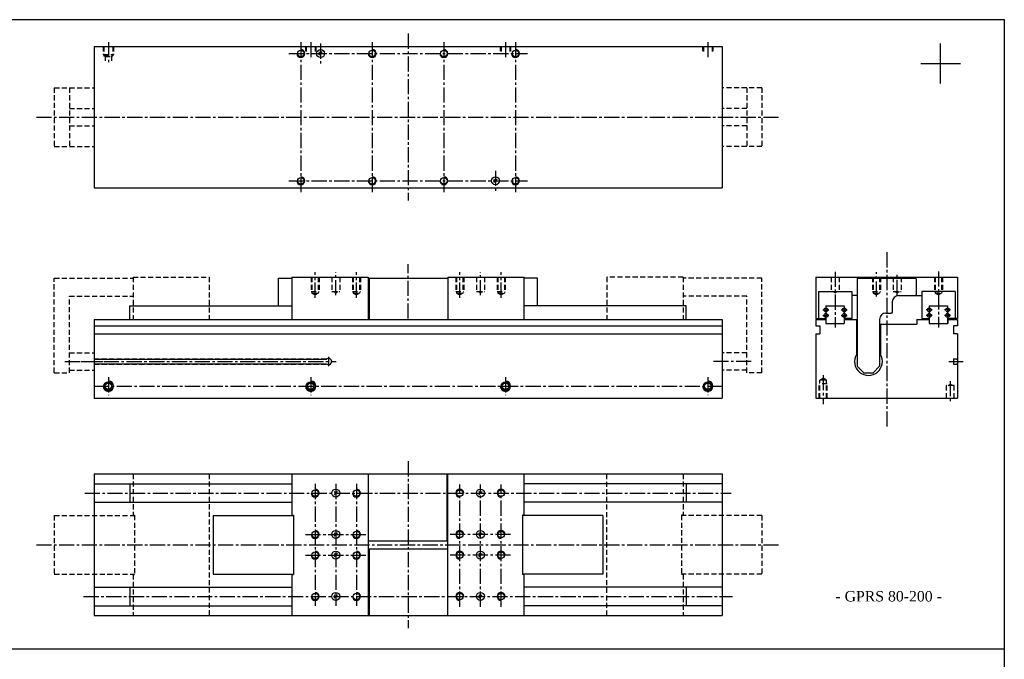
# Model space of a CAD drawing. Header units: millimetres. Extents: x 1112 to 5405, y 2427 to 4035.
# Tile 9 of 9: x 4167 to 5405, y 3231 to 4035. Entities that reach past the tile are written whole.
import ezdxf

# ---------------------------------------------------------------- set-up
doc = ezdxf.new("R2010")
doc.units = ezdxf.units.MM
doc.linetypes.add('CENTER2', pattern=[28.575, 19.05, -3.175, 3.175, -3.175])
doc.linetypes.add('DASHED2', pattern=[9.525, 6.35, -3.175])
doc.layers.add('1', color=2, linetype='DASHED2')
doc.layers.add('2', color=1, linetype='CENTER2')
doc.styles.get("Standard").update_dxf_attribs({"font": 'isocp.shx', "bigfont": 'chineset.shx'})

msp = doc.modelspace()

# ---------------------------------------------------------------- linework, layer by layer
at = {"color": 7}
for p, q in [((1111.7, 4035.1), (5405.1, 4035.1)), ((5405.1, 4035.1), (5405.1, 2426.5)), ((4260.1, 4001.5), (5050.1, 4001.5)), ((4260.1, 4001.5), (4260.1, 3823.5)), ((5050.1, 4001.5), (5050.1, 3823.5)), ((5325, 3955), (5325, 4005)), ((4543, 3990.4), (4547.2, 3994.6)), ((4545.1, 3992.5), (4543, 3994.6)), ((5300, 3980), (5350, 3980)), ((4765.1, 3832.5), (4763, 3834.6)), ((4763, 3830.4), (4767.2, 3834.6)), ((4260.1, 3823.5), (5050.1, 3823.5)), ((4492.1, 3675.2), (4492.1, 3710.2)), ((4492.1, 3710.2), (4509.1, 3710.2)), ((4509.1, 3711.2), (4605.1, 3711.2)), ((4509.1, 3711.2), (4509.1, 3658.2)), ((4605.1, 3711.2), (4605.1, 3658.2)), ((4605.1, 3710.2), (4705.1, 3710.2)), ((4606.1, 3710.2), (4606.1, 3658.2)), ((4705.1, 3711.2), (4705.1, 3658.2)), ((4705.1, 3711.2), (4801.1, 3711.2)), ((4801.1, 3658.2), (4801.1, 3711.2)), ((4818.1, 3710.2), (4801.1, 3710.2)), ((4818.1, 3675.2), (4818.1, 3710.2)), ((5168.2, 3711.2), (5346.2, 3711.2)), ((5168.2, 3711.2), (5168.2, 3659.2)), ((5221.2, 3710.2), (5220.2, 3709.2)), ((5220.2, 3709.2), (5220.2, 3599.2)), ((5221.2, 3710.2), (5293.2, 3710.2)), ((5293.2, 3710.2), (5294.2, 3709.2)), ((5294.2, 3709.2), (5294.2, 3689.2)), ((5346.2, 3711.2), (5346.2, 3659.2)), ((5171.2, 3693.2), (5213.2, 3693.2)), ((5171.2, 3693.2), (5171.2, 3659.2)), ((5213.2, 3693.2), (5213.2, 3659.2)), ((5301.2, 3693.2), (5301.2, 3659.2)), ((5343.2, 3693.2), (5301.2, 3693.2)), ((5343.2, 3693.2), (5343.2, 3659.2)), ((5220.2, 3688.2), (5213.2, 3688.2)), ((5264.2, 3680.2), (5264.2, 3667.2)), ((5272.2, 3688.2), (5301.2, 3688.2)), ((5294.2, 3689.2), (5293.2, 3688.2)), ((4305.1, 3675.2), (4509.1, 3675.2)), ((4305.1, 3658.2), (4305.1, 3675.2)), ((5005.1, 3675.2), (4801.1, 3675.2)), ((5005.1, 3658.2), (5005.1, 3675.2)), ((5180.7, 3675.2), (5203.7, 3675.2)), ((5180.7, 3675.2), (5180.7, 3653.2)), ((5203.7, 3675.2), (5203.7, 3653.2)), ((5256.2, 3666.2), (5263.2, 3666.2)), ((5264.2, 3667.2), (5263.2, 3666.2)), ((5310.7, 3675.2), (5333.7, 3675.2)), ((5310.7, 3675.2), (5310.7, 3653.2)), ((5333.7, 3675.2), (5333.7, 3653.2)), ((4260.1, 3658.2), (5050.1, 3658.2)), ((4260.1, 3658.2), (4260.1, 3559.2)), ((5050.1, 3658.2), (5050.1, 3559.2)), ((5168.2, 3659.2), (5180.7, 3659.2)), ((5168.2, 3658.2), (5168.2, 3650.2)), ((5168.2, 3658.2), (5180.5, 3658.2)), ((5180.5, 3658.2), (5180.5, 3653.2)), ((5213.2, 3659.2), (5203.7, 3659.2)), ((5203.7, 3658.2), (5219.2, 3658.2)), ((5219.2, 3658.2), (5219.2, 3614.3)), ((5248.2, 3658.2), (5248.2, 3599.2)), ((5295.2, 3658.2), (5295.2, 3652.2)), ((5295.2, 3658.2), (5310.7, 3658.2)), ((5301.2, 3659.2), (5310.7, 3659.2)), ((5346.2, 3659.2), (5333.7, 3659.2)), ((5333.9, 3658.2), (5346.2, 3658.2)), ((5333.9, 3658.2), (5333.9, 3653.2)), ((5346.2, 3658.2), (5346.2, 3650.2)), ((4260.1, 3650.2), (5050.1, 3650.2)), ((5168.2, 3650.2), (5173.2, 3650.2)), ((5173.2, 3650.2), (5173.2, 3640.2)), ((5180.5, 3653.2), (5203.7, 3653.2)), ((5220.2, 3652.2), (5219.2, 3652.2)), ((5248.2, 3652.2), (5295.2, 3652.2)), ((5249.2, 3652.2), (5249.2, 3614.3)), ((5310.7, 3653.2), (5333.9, 3653.2)), ((5341.2, 3650.2), (5341.2, 3640.2)), ((5346.2, 3650.2), (5341.2, 3650.2)), ((4260.1, 3640.2), (5050.1, 3640.2)), ((5168.2, 3640.2), (5168.2, 3559.2)), ((5168.2, 3640.2), (5173.2, 3640.2)), ((5346.2, 3640.2), (5341.2, 3640.2)), ((5346.2, 3640.2), (5346.2, 3559.2)), ((4260.1, 3608), (4552.2, 3608)), ((5341.2, 3608.6), (5341.2, 3601.8)), ((5341.2, 3608.6), (5345, 3608.6)), ((5345, 3608.6), (5345, 3608)), ((5345, 3608), (5346.2, 3608)), ((4260.1, 3602.5), (4552.2, 3602.5)), ((5220.2, 3599.2), (5228.2, 3591.2)), ((5240.2, 3591.2), (5248.2, 3599.2)), ((5341.2, 3601.8), (5345, 3601.8)), ((5345, 3602.5), (5346.2, 3602.5)), ((5345, 3602.5), (5345, 3601.8)), ((5228.2, 3591.2), (5240.2, 3591.2)), ((4260.1, 3559.2), (5050.1, 3559.2)), ((5168.2, 3559.2), (5346.2, 3559.2)), ((4260.1, 3463.8), (5050.1, 3463.8)), ((4260.1, 3463.8), (4260.1, 3285.8)), ((4509.1, 3463.8), (4509.1, 3412)), ((4605.1, 3463.8), (4605.1, 3285.8)), ((4704.1, 3379.8), (4704.1, 3463.8)), ((4705.1, 3285.8), (4705.1, 3463.8)), ((4801.1, 3412), (4801.1, 3463.8)), ((5050.1, 3463.8), (5050.1, 3285.8)), ((4260.1, 3451.5), (4509.1, 3451.5)), ((4305.1, 3451.5), (4305.1, 3428.3)), ((5050.1, 3451.5), (4801.1, 3451.5)), ((5005.1, 3451.5), (5005.1, 3428.3)), ((4564.1, 3439.8), (4562, 3441.9)), ((4562, 3437.6), (4566.2, 3441.9)), ((4744, 3437.6), (4748.2, 3441.9)), ((4746.1, 3439.8), (4744, 3441.9)), ((4260.1, 3428.3), (4509.1, 3428.3)), ((5050.1, 3428.3), (4801.1, 3428.3)), ((4410.1, 3411.8), (4511.1, 3411.8)), ((4410.1, 3411.8), (4410.1, 3337.8)), ((4509.1, 3412), (4511.1, 3412)), ((4511.1, 3412), (4511.1, 3337.6)), ((4799.1, 3412), (4799.1, 3337.6)), ((4801.1, 3412), (4799.1, 3412)), ((4900.1, 3411.8), (4799.1, 3411.8)), ((4900.1, 3411.8), (4900.1, 3337.8)), ((4564.1, 3387.8), (4562, 3389.9)), ((4562, 3385.6), (4566.2, 3389.9)), ((4744, 3385.6), (4748.2, 3389.9)), ((4746.1, 3387.8), (4744, 3389.9)), ((4605.1, 3379.8), (4704.1, 3379.8)), ((4606.1, 3369.8), (4705.1, 3369.8)), ((4606.1, 3369.8), (4606.1, 3285.8)), ((4562, 3359.6), (4566.2, 3363.9)), ((4564.1, 3361.8), (4562, 3363.9)), ((4744, 3359.6), (4748.2, 3363.9)), ((4746.1, 3361.8), (4744, 3363.9)), ((4410.1, 3337.8), (4511.1, 3337.8)), ((4509.1, 3337.6), (4509.1, 3285.8)), ((4509.1, 3337.6), (4511.1, 3337.6)), ((4900.1, 3337.8), (4799.1, 3337.8)), ((4801.1, 3337.6), (4799.1, 3337.6)), ((4801.1, 3285.8), (4801.1, 3337.6)), ((4260.1, 3321.3), (4509.1, 3321.3)), ((4305.1, 3321.3), (4305.1, 3298.1)), ((5050.1, 3321.3), (4801.1, 3321.3)), ((5005.1, 3321.3), (5005.1, 3298.1)), ((4564.1, 3309.8), (4562, 3311.9)), ((4562, 3307.6), (4566.2, 3311.9)), ((4744, 3307.6), (4748.2, 3311.9)), ((4746.1, 3309.8), (4744, 3311.9)), ((4260.1, 3298.1), (4509.1, 3298.1)), ((5050.1, 3298.1), (4801.1, 3298.1)), ((4260.1, 3285.8), (5050.1, 3285.8)), ((1111.7, 3243.8), (5405.1, 3243.8))]:
    msp.add_line(p, q, dxfattribs=at)
at = {"color": 7, "linetype": 'DASHED2'}
for p, q in [((4210.1, 3949.5), (4260.1, 3949.5)), ((4210.1, 3949.5), (4210.1, 3875.5)), ((4229.1, 3949.5), (4229.1, 3875.5)), ((5100.1, 3949.5), (5050.1, 3949.5)), ((5081.1, 3949.5), (5081.1, 3875.5)), ((5100.1, 3949.5), (5100.1, 3875.5)), ((4229.1, 3923.5), (4260.1, 3923.5)), ((5081.1, 3923.5), (5050.1, 3923.5)), ((4229.1, 3901.5), (4260.1, 3901.5)), ((5081.1, 3901.5), (5050.1, 3901.5)), ((4210.1, 3875.5), (4260.1, 3875.5)), ((5100.1, 3875.5), (5050.1, 3875.5)), ((4210.1, 3591.2), (4210.1, 3710.2)), ((4210.1, 3710.2), (4309.1, 3710.2)), ((4309.1, 3711.2), (4309.1, 3658.2)), ((4309.1, 3711.2), (4405.1, 3711.2)), ((4405.1, 3711.2), (4405.1, 3658.2)), ((4905.1, 3711.2), (4905.1, 3658.2)), ((5001.1, 3711.2), (4905.1, 3711.2)), ((5001.1, 3711.2), (5001.1, 3658.2)), ((5100.1, 3710.2), (5001.1, 3710.2)), ((5100.1, 3591.2), (5100.1, 3710.2)), ((4229.1, 3591.2), (4229.1, 3687.2)), ((4229.1, 3687.2), (4309.1, 3687.2)), ((5081.1, 3687.2), (5001.1, 3687.2)), ((5081.1, 3591.2), (5081.1, 3687.2)), ((4229.1, 3616.2), (4260.1, 3616.2)), ((5081.1, 3616.2), (5050.1, 3616.2)), ((4229.1, 3594.2), (4260.1, 3594.2)), ((5081.1, 3594.2), (5050.1, 3594.2)), ((4210.1, 3591.2), (4229.1, 3591.2)), ((5100.1, 3591.2), (5081.1, 3591.2)), ((4309.1, 3463.8), (4309.1, 3412)), ((4405.1, 3463.8), (4405.1, 3285.8)), ((4905.1, 3285.8), (4905.1, 3463.8)), ((5001.1, 3463.8), (5001.1, 3412)), ((4210.1, 3411.8), (4311.1, 3411.8)), ((4210.1, 3411.8), (4210.1, 3337.8)), ((4309.1, 3412), (4311.1, 3412)), ((4311.1, 3412), (4311.1, 3337.6)), ((4999.1, 3412), (4999.1, 3337.6)), ((5001.1, 3412), (4999.1, 3412)), ((5100.1, 3411.8), (4999.1, 3411.8)), ((5100.1, 3411.8), (5100.1, 3337.8)), ((4210.1, 3337.8), (4311.1, 3337.8)), ((4309.1, 3337.6), (4311.1, 3337.6)), ((4309.1, 3337.6), (4309.1, 3285.8)), ((5100.1, 3337.8), (4999.1, 3337.8)), ((5001.1, 3337.6), (4999.1, 3337.6)), ((5001.1, 3337.6), (5001.1, 3285.8))]:
    msp.add_line(p, q, dxfattribs=at)
at = {"color": 7}
for centre, radius in [((4520.1, 3992.5), 4.08), ((4545.1, 3992.5), 5), ((4610.1, 3992.5), 4.08), ((4700.1, 3992.5), 4.08), ((4790.1, 3992.5), 4.08), ((4520.1, 3832.5), 4.08), ((4610.1, 3832.5), 4.08), ((4700.1, 3832.5), 4.08), ((4765.1, 3832.5), 5), ((4790.1, 3832.5), 4.08), ((5180.7, 3670.2), 2.5), ((5203.7, 3670.2), 2.5), ((5310.7, 3670.2), 2.5), ((5333.7, 3670.2), 2.5), ((5180.7, 3663.2), 2.5), ((5203.7, 3663.2), 2.5), ((5310.7, 3663.2), 2.5), ((5333.7, 3663.2), 2.5), ((4278.1, 3574.2), 5.5), ((4532.6, 3574.2), 5.5), ((4777.6, 3574.2), 5.5), ((5032.1, 3574.2), 5.5), ((4278.1, 3574.2), 4), ((4532.6, 3574.2), 4), ((4777.6, 3574.2), 4), ((5032.1, 3574.2), 4), ((4538.1, 3439.8), 4.08), ((4564.1, 3439.8), 5), ((4590.1, 3439.8), 4.08), ((4720.1, 3439.8), 4.08), ((4746.1, 3439.8), 5), ((4772.1, 3439.8), 4.08), ((4538.1, 3387.8), 4.08), ((4564.1, 3387.8), 5), ((4590.1, 3387.8), 4.08), ((4720.1, 3387.8), 4.08), ((4746.1, 3387.8), 5), ((4772.1, 3387.8), 4.08), ((4538.1, 3361.8), 4.08), ((4564.1, 3361.8), 5), ((4590.1, 3361.8), 4.08), ((4720.1, 3361.8), 4.08), ((4746.1, 3361.8), 5), ((4772.1, 3361.8), 4.08), ((4538.1, 3309.8), 4.08), ((4564.1, 3309.8), 5), ((4590.1, 3309.8), 4.08), ((4720.1, 3309.8), 4.08), ((4746.1, 3309.8), 5), ((4772.1, 3309.8), 4.08)]:
    msp.add_circle(centre, radius, dxfattribs=at)
for centre, radius, start, end in [((4520.1, 3992.5), 5, 180, 90), ((4610.1, 3992.5), 5, 180, 90), ((4700.1, 3992.5), 5, 180, 90), ((4790.1, 3992.5), 5, 180, 90), ((4520.1, 3832.5), 5, 180, 90), ((4610.1, 3832.5), 5, 180, 90), ((4700.1, 3832.5), 5, 180, 90), ((4790.1, 3832.5), 5, 180, 90), ((5272.2, 3680.2), 8, 90, 180), ((5256.2, 3658.2), 8, 90, 180), ((4555.1, 3605.2), 4, 223.4325, 136.5675), ((5234.2, 3605.2), 17.5, 148.9973, 31.0027), ((4278.1, 3574.2), 6.5, 180, 90), ((4532.6, 3574.2), 6.5, 180, 90), ((4777.6, 3574.2), 6.5, 180, 90), ((5032.1, 3574.2), 6.5, 180, 90), ((4538.1, 3439.8), 5, 180, 90), ((4590.1, 3439.8), 5, 180, 90), ((4720.1, 3439.8), 5, 0, 270), ((4772.1, 3439.8), 5, 0, 270), ((4538.1, 3387.8), 5, 180, 90), ((4590.1, 3387.8), 5, 180, 90), ((4720.1, 3387.8), 5, 0, 270), ((4772.1, 3387.8), 5, 0, 270), ((4538.1, 3361.8), 5, 180, 90), ((4590.1, 3361.8), 5, 180, 90), ((4720.1, 3361.8), 5, 0, 270), ((4772.1, 3361.8), 5, 0, 270), ((4538.1, 3309.8), 5, 180, 90), ((4590.1, 3309.8), 5, 180, 90), ((4720.1, 3309.8), 5, 0, 270), ((4772.1, 3309.8), 5, 0, 270)]:
    msp.add_arc(centre, radius, start, end, dxfattribs=at)
at = {"layer": '1', "color": 7}
for p, q in [((4271.6, 4001.5), (4271.6, 3991.5)), ((4272.6, 4001.5), (4272.6, 3989.5)), ((4283.6, 4001.5), (4283.6, 3989.5)), ((4284.6, 4001.5), (4284.6, 3991.5)), ((4526.1, 4001.5), (4526.1, 3995.3)), ((4527.1, 4001.5), (4527.1, 3993.9)), ((4538.1, 4001.5), (4538.1, 3993.9)), ((4539.1, 4001.5), (4539.1, 3995.3)), ((4771.1, 4001.5), (4771.1, 3995.3)), ((4772.1, 4001.5), (4772.1, 3993.9)), ((4783.1, 4001.5), (4783.1, 3993.9)), ((4784.1, 4001.5), (4784.1, 3995.3)), ((5025.6, 4001.5), (5025.6, 3995.3)), ((5026.6, 4001.5), (5026.6, 3993.9)), ((5037.6, 4001.5), (5037.6, 3993.9)), ((5038.6, 4001.5), (5038.6, 3995.3)), ((4271.6, 3991.5), (4284.6, 3991.5)), ((4272.6, 3989.5), (4283.6, 3989.5)), ((4274.1, 3988.6), (4272.6, 3989.5)), ((4274.1, 3988.6), (4282.1, 3988.6)), ((4274.1, 3988.6), (4274.1, 3983.2)), ((4282.1, 3988.6), (4283.6, 3989.5)), ((4282.1, 3988.6), (4282.1, 3983.2)), ((4533.1, 3711.2), (4533.1, 3693.2)), ((4534, 3711.2), (4534, 3691.2)), ((4542.2, 3711.2), (4542.2, 3691.2)), ((4543.1, 3711.2), (4543.1, 3693.2)), ((4559.1, 3711.2), (4559.1, 3693.2)), ((4569.1, 3711.2), (4569.1, 3693.2)), ((4585.1, 3711.2), (4585.1, 3693.2)), ((4586, 3711.2), (4586, 3691.2)), ((4594.2, 3711.2), (4594.2, 3691.2)), ((4595.1, 3711.2), (4595.1, 3693.2)), ((4715.1, 3711.2), (4715.1, 3693.2)), ((4716, 3711.2), (4716, 3691.2)), ((4724.2, 3711.2), (4724.2, 3691.2)), ((4725.1, 3711.2), (4725.1, 3693.2)), ((4741.1, 3711.2), (4741.1, 3693.2)), ((4751.1, 3711.2), (4751.1, 3693.2)), ((4767.1, 3711.2), (4767.1, 3693.2)), ((4768, 3711.2), (4768, 3691.2)), ((4776.2, 3711.2), (4776.2, 3691.2)), ((4777.1, 3711.2), (4777.1, 3693.2)), ((5187.2, 3711.2), (5187.2, 3693.2)), ((5197.2, 3711.2), (5197.2, 3693.2)), ((5239.2, 3711.2), (5239.2, 3693.2)), ((5240.1, 3711.2), (5240.1, 3691.2)), ((5248.3, 3711.2), (5248.3, 3691.2)), ((5249.2, 3711.2), (5249.2, 3693.2)), ((5265.2, 3711.2), (5265.2, 3693.2)), ((5275.2, 3711.2), (5275.2, 3693.2)), ((5317.2, 3711.2), (5317.2, 3693.2)), ((5318.1, 3711.2), (5318.1, 3691.2)), ((5326.3, 3711.2), (5326.3, 3691.2)), ((5327.2, 3711.2), (5327.2, 3693.2)), ((4533.1, 3693.2), (4543.1, 3693.2)), ((4534, 3691.2), (4542.2, 3691.2)), ((4534, 3691.2), (4538.1, 3688.9)), ((4542.2, 3691.2), (4538.1, 3688.9)), ((4559.1, 3693.2), (4569.1, 3693.2)), ((4564.1, 3691.4), (4561, 3693.2)), ((4564.1, 3691.4), (4567.2, 3693.2)), ((4585.1, 3693.2), (4595.1, 3693.2)), ((4586, 3691.2), (4590.1, 3688.9)), ((4586, 3691.2), (4594.2, 3691.2)), ((4594.2, 3691.2), (4590.1, 3688.9)), ((4715.1, 3693.2), (4725.1, 3693.2)), ((4716, 3691.2), (4724.2, 3691.2)), ((4716, 3691.2), (4720.1, 3688.9)), ((4724.2, 3691.2), (4720.1, 3688.9)), ((4741.1, 3693.2), (4751.1, 3693.2)), ((4746.1, 3691.4), (4743, 3693.2)), ((4746.1, 3691.4), (4749.2, 3693.2)), ((4767.1, 3693.2), (4777.1, 3693.2)), ((4768, 3691.2), (4772.1, 3688.9)), ((4768, 3691.2), (4776.2, 3691.2)), ((4776.2, 3691.2), (4772.1, 3688.9)), ((5187.2, 3693.2), (5197.2, 3693.2)), ((5192.2, 3691.4), (5189.1, 3693.2)), ((5192.2, 3691.4), (5195.3, 3693.2)), ((5239.2, 3693.2), (5249.2, 3693.2)), ((5240.1, 3691.2), (5248.3, 3691.2)), ((5240.1, 3691.2), (5244.2, 3688.9)), ((5248.3, 3691.2), (5244.2, 3688.9)), ((5265.2, 3693.2), (5275.2, 3693.2)), ((5270.2, 3691.4), (5267.1, 3693.2)), ((5270.2, 3691.4), (5273.3, 3693.2)), ((5317.2, 3693.2), (5327.2, 3693.2)), ((5318.1, 3691.2), (5326.3, 3691.2)), ((5318.1, 3691.2), (5322.2, 3688.9)), ((5326.3, 3691.2), (5322.2, 3688.9)), ((4260.1, 3608.6), (4553, 3608.6)), ((4260.1, 3601.8), (4553, 3601.8)), ((5173.1, 3581.9), (5177.2, 3584.2)), ((5173.1, 3559.2), (5173.1, 3581.9)), ((5181.3, 3581.9), (5173.1, 3581.9)), ((5181.3, 3581.9), (5177.2, 3584.2)), ((5181.3, 3559.2), (5181.3, 3581.9)), ((5172.2, 3559.2), (5172.2, 3577.2)), ((5182.2, 3577.2), (5172.2, 3577.2)), ((5182.2, 3559.2), (5182.2, 3577.2)), ((5332.2, 3559.2), (5332.2, 3575.2)), ((5342.2, 3575.2), (5332.2, 3575.2)), ((5334.3, 3575.2), (5337.2, 3576.9)), ((5340.1, 3575.2), (5337.2, 3576.9)), ((5342.2, 3559.2), (5342.2, 3575.2))]:
    msp.add_line(p, q, dxfattribs=at)
at = {"layer": '2', "color": 7}
for p, q in [((4655.1, 4017.5), (4655.1, 3807.5)), ((4278.1, 4006.9), (4278.1, 3980.6)), ((4520.1, 4007), (4520.1, 3818)), ((4532.6, 4006.9), (4532.6, 3984.4)), ((4545.1, 4005), (4545.1, 3980)), ((4610.1, 4007), (4610.1, 3818)), ((4700.1, 4007), (4700.1, 3818)), ((4777.6, 4006.9), (4777.6, 3984.4)), ((4790.1, 4007), (4790.1, 3818)), ((5032.1, 4006.9), (5032.1, 3984.4)), ((4505.1, 3992.5), (4805.2, 3992.5)), ((4187.6, 3912.5), (5122.6, 3912.5)), ((4765.1, 3845), (4765.1, 3820)), ((4505.1, 3832.5), (4805.2, 3832.5)), ((5257.2, 3742.6), (5257.2, 3523.3)), ((4538.1, 3685.5), (4538.1, 3717.6)), ((4564.1, 3688.5), (4564.1, 3717.6)), ((4590.1, 3685.5), (4590.1, 3717.6)), ((4655.1, 3659.2), (4655.1, 3727.7)), ((4720.1, 3685.5), (4720.1, 3717.6)), ((4746.1, 3688.5), (4746.1, 3717.6)), ((4772.1, 3685.5), (4772.1, 3717.6)), ((5192.2, 3718), (5192.2, 3647.8)), ((5244.2, 3686.9), (5244.2, 3717.6)), ((5270.2, 3688.8), (5270.2, 3717.6)), ((5322.2, 3718.4), (5322.2, 3647.8)), ((5177, 3670.2), (5184.5, 3670.2)), ((5200, 3670.2), (5207.5, 3670.2)), ((5314.5, 3670.2), (5307, 3670.2)), ((5337.5, 3670.2), (5330, 3670.2)), ((5177, 3663.2), (5184.5, 3663.2)), ((5200, 3663.2), (5207.5, 3663.2)), ((5314.5, 3663.2), (5307, 3663.2)), ((5337.5, 3663.2), (5330, 3663.2)), ((4223.4, 3605.2), (4272.2, 3605.2)), ((4243.8, 3605.2), (4564.7, 3605.2)), ((4555.1, 3611.2), (4555.1, 3599.2)), ((5086.8, 3605.2), (5038, 3605.2)), ((5335.2, 3605.2), (5353.5, 3605.2)), ((4278.1, 3585.5), (4278.1, 3563)), ((4532.6, 3585.5), (4532.6, 3563)), ((4777.6, 3585.5), (4777.6, 3563)), ((5032.1, 3585.5), (5032.1, 3563)), ((5177.2, 3588.1), (5177.2, 3551.5)), ((5337.2, 3580.7), (5337.2, 3554.6)), ((4260.1, 3574.2), (5050.1, 3574.2)), ((4655.1, 3479.8), (4655.1, 3269.8)), ((4538.1, 3451.3), (4538.1, 3298)), ((4564.1, 3451.3), (4564.1, 3298)), ((4590.1, 3451.3), (4590.1, 3298)), ((4720.1, 3296.9), (4720.1, 3450.6)), ((4746.1, 3296.9), (4746.1, 3450.6)), ((4772.1, 3296.9), (4772.1, 3450.6)), ((4248.3, 3439.8), (5061.7, 3439.8)), ((4526.1, 3387.8), (4602.1, 3387.8)), ((4784.1, 3387.8), (4708.1, 3387.8)), ((4187.6, 3374.8), (5122.6, 3374.8)), ((4526.1, 3361.8), (4602.1, 3361.8)), ((4784.1, 3361.8), (4708.1, 3361.8)), ((4246.9, 3309.8), (5063.3, 3309.8))]:
    msp.add_line(p, q, dxfattribs=at)

# ---------------------------------------------------------------- texts
at = {"color": 7, "insert": (5192.7, 3303.3), "char_height": 13.125, "width": 147.917, "attachment_point": 7}
msp.add_mtext('{\\fRomantic|b0|i0|c2|p2;- GPRS 80-200 -}', dxfattribs=at)

doc.saveas('drawing.dxf')
